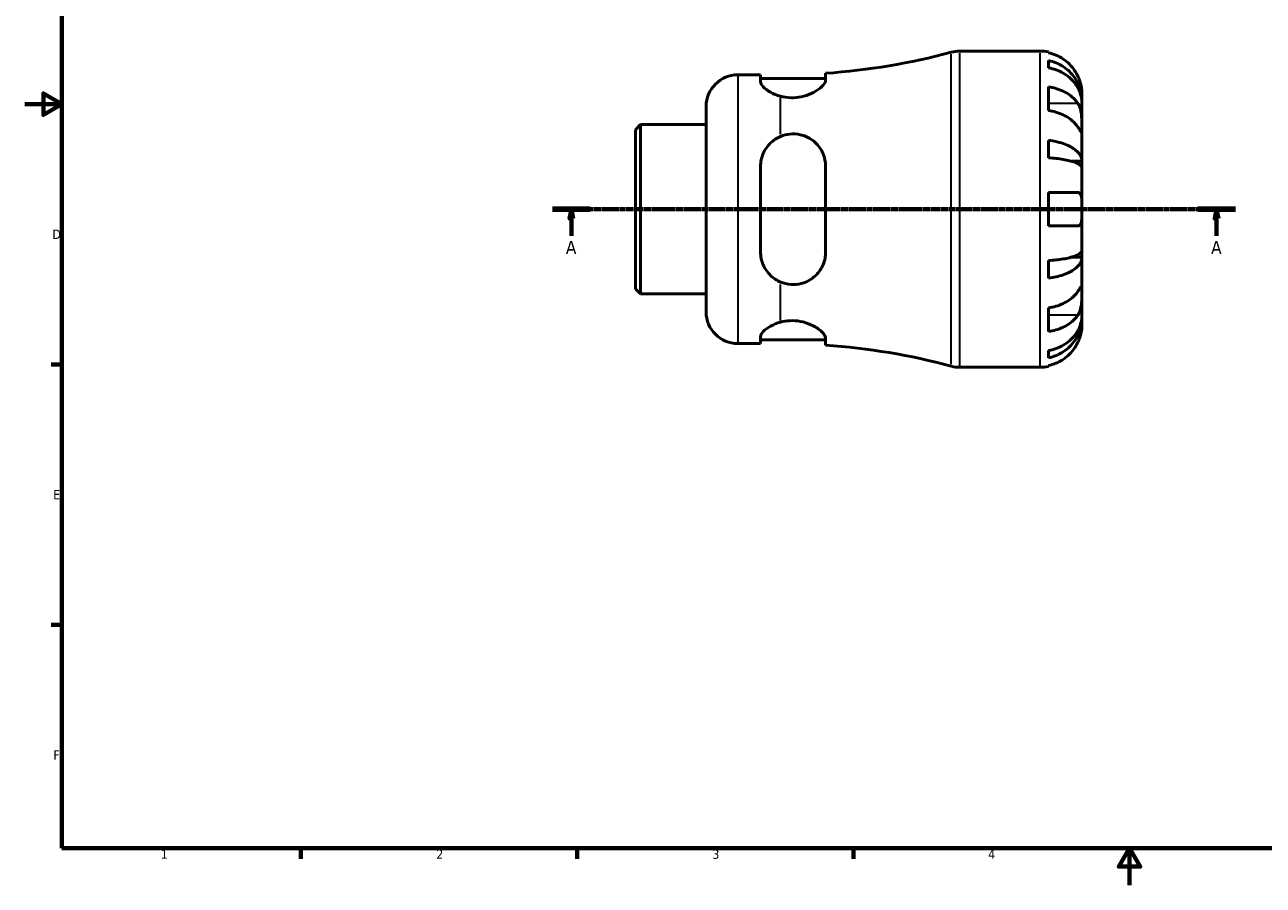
# Model space of a CAD drawing. Header units: millimetres. Extents: x -72 to 672, y 0 to 532.
# Tile 1 of 3: x 0 to 333, y 0 to 231. Entities that reach past the tile are written whole.
import ezdxf

# ---------------------------------------------------------------- set-up
doc = ezdxf.new("R2010")
doc.units = ezdxf.units.MM
doc.linetypes.add('CHAIN', pattern=[0.7087, 0.4724, -0.0591, 0.1181, -0.0591])
for name, color, linetype, lineweight in [('Border (ISO)', 7, 'Continuous', 70), ('Section Line (ISO)', 7, 'CHAIN', 70), ('Visible (ISO)', 7, 'Continuous', 50), ('Visible Narrow (ISO)', 7, 'Continuous', 35)]:
    doc.layers.add(name, color=color, linetype=linetype, lineweight=lineweight)
doc.styles.add('Label Text (ISO)', font='tahoma.ttf')
doc.styles.add('Note Text (ISO)', font='tahoma.ttf')

# ---------------------------------------------------------------- blocks, each defined once
blk = doc.blocks.new('Borders Default Border')
at = {"layer": 'Border (ISO)'}
for p, q in [((10, 140), (7.1, 140)), ((10, 70), (7.1, 70)), ((74.25, 10), (74.25, 7.1)), ((148.5, 10), (148.5, 7.1)), ((222.75, 10), (222.75, 7.1))]:
    blk.add_line(p, q, dxfattribs=at)
at = {"layer": 'Border (ISO)', "flags": 128}
for points in [[(10, 10), (10, 410), (584, 410), (584, 10), (10, 10)], [(0, 210), (10, 210), (5, 212.89), (5, 207.11), (10, 210)], [(297, 0), (297, 10), (294.11, 5), (299.89, 5), (297, 10)]]:
    blk.add_lwpolyline(points, dxfattribs=at)
at = {"layer": 'Border (ISO)', "color": 232, "true_color": 0xca0064, "char_height": 2.5, "attachment_point": 7, "style": 'Note Text (ISO)'}
for s, insert in [('D', (7.43, 173.75)), ('E', (7.64, 103.75)), ('F', (7.7, 33.75)), ('1', (36.56, 7.1)), ('2', (110.62, 7.1)), ('3', (184.85, 7.05)), ('4', (259, 7.1))]:
    blk.add_mtext(s, dxfattribs=dict(at, insert=insert))
blk = doc.blocks.new('2dTransSection0')
at = {"layer": 'Section Line (ISO)', "linetype": 'CHAIN'}
blk.add_line((141.87, 181.74), (325.49, 181.74), dxfattribs=at)
at = {"layer": 'Section Line (ISO)', "linetype": 'Continuous', "lineweight": 140}
for p, q in [((141.87, 181.74), (152.03, 181.74)), ((315.32, 181.74), (325.49, 181.74))]:
    blk.add_line(p, q, dxfattribs=at)
at = {"layer": 'Section Line (ISO)', "linetype": 'Continuous'}
for p, q in [((146.95, 181.74), (146.45, 179.24)), ((146.95, 179.24), (146.95, 181.74)), ((147.45, 179.24), (146.95, 181.74)), ((320.4, 181.74), (319.9, 179.24)), ((320.4, 179.24), (320.4, 181.74)), ((320.9, 179.24), (320.4, 181.74)), ((146.45, 179.24), (147.45, 179.24)), ((146.95, 174.61), (146.95, 179.24)), ((319.9, 179.24), (320.9, 179.24)), ((320.4, 174.61), (320.4, 179.24))]:
    blk.add_line(p, q, dxfattribs=at)
at = {"layer": 'Section Line (ISO)', "linetype": 'Continuous', "flags": 128}
for points in [[(147.45, 179.24), (146.95, 181.74), (146.45, 179.24), (147.45, 179.24)], [(320.9, 179.24), (320.4, 181.74), (319.9, 179.24), (320.9, 179.24)]]:
    blk.add_lwpolyline(points, dxfattribs=at)
at = {"layer": 'Section Line (ISO)'}
for points in [[(147.45, 179.24), (146.95, 181.74), (146.45, 179.24), (147.45, 179.24)], [(320.9, 179.24), (320.4, 181.74), (319.9, 179.24), (320.9, 179.24)]]:
    blk.add_solid(points, dxfattribs=at)
at = {"layer": 'Section Line (ISO)', "char_height": 3.5, "attachment_point": 7, "style": 'Label Text (ISO)'}
for insert in [(145.46, 169.74), (318.91, 169.74)]:
    blk.add_mtext('A', dxfattribs=dict(at, insert=insert))

msp = doc.modelspace()

# ---------------------------------------------------------------- linework, layer by layer
at = {"layer": 'Visible (ISO)'}
for p, q in [((251.295, 224.244), (272.925, 224.244)), ((275.175, 224.016), (275.175, 223.776)), ((275.175, 221.7), (275.175, 219.756)), ((191.675, 217.869), (197.8, 217.869)), ((197.8, 217.869), (197.8, 215.989)), ((197.8, 216.869), (215.3, 216.869)), ((215.3, 216.429), (215.3, 218.286)), ((275.175, 214.647), (275.175, 208.283)), ((284.175, 210.983), (284.14, 210.983)), ((284.175, 210.983), (284.175, 212.994)), ((284.175, 210.217), (284.175, 210.983)), ((284.175, 203.841), (284.175, 210.217)), ((183.175, 154.119), (183.175, 209.369)), ((164.175, 203.121), (165.54, 204.486)), ((164.175, 160.366), (164.175, 203.121)), ((165.54, 204.486), (183.175, 204.486)), ((165.54, 204.486), (165.54, 159.001)), ((284.175, 194.62), (284.175, 203.841)), ((275.175, 200.239), (275.175, 195.544)), ((197.8, 193.244), (197.8, 170.244)), ((215.3, 170.244), (215.3, 193.244)), ((284.175, 194.62), (281.446, 194.62)), ((284.175, 192.772), (284.175, 194.62)), ((284.175, 181.744), (284.175, 192.772)), ((275.175, 186.244), (275.175, 177.244)), ((284.175, 170.715), (284.175, 181.744)), ((284.175, 168.867), (284.175, 170.715)), ((275.175, 167.943), (275.175, 163.248)), ((284.175, 168.867), (281.446, 168.867)), ((284.175, 159.646), (284.175, 168.867)), ((164.175, 160.366), (165.54, 159.001)), ((165.54, 159.001), (183.175, 159.001)), ((284.175, 153.27), (284.175, 159.646)), ((275.175, 155.204), (275.175, 148.84)), ((284.175, 152.504), (284.175, 153.27)), ((284.175, 152.504), (284.14, 152.504)), ((284.175, 150.494), (284.175, 152.504)), ((197.8, 147.498), (197.8, 145.619)), ((197.8, 146.619), (215.3, 146.619)), ((215.3, 145.201), (215.3, 147.058)), ((191.675, 145.619), (197.8, 145.619)), ((275.175, 143.731), (275.175, 141.787)), ((251.295, 139.244), (272.925, 139.244)), ((275.175, 139.711), (275.175, 139.471))]:
    msp.add_line(p, q, dxfattribs=at)
for centre, radius, start, end in [((203.175, 394.164), 176.295, 273.94373, 285.09347), ((251.295, 215.744), 8.5, 90, 105.09347), ((272.925, 212.994), 11.25, 78.46304, 90), ((191.675, 209.369), 8.5, 90, 180), ((191.675, 154.119), 8.5, 180, 270), ((203.175, -30.676), 176.295, 74.90653, 86.05627), ((251.295, 147.744), 8.5, 254.90653, 270), ((272.925, 150.494), 11.25, 270, 281.53696)]:
    msp.add_arc(centre, radius, start, end, dxfattribs=at)
for points, knots in [([(283.108, 217.494), (282.875, 217.994), (282.592, 218.502), (281.85, 219.618), (281.361, 220.207), (280.378, 221.194), (279.794, 221.683), (278.536, 222.526), (277.861, 222.881), (276.598, 223.406), (275.895, 223.628), (275.175, 223.776)], [5.50227189, 5.50227189, 5.50227189, 5.50227189, 5.66172607, 5.66172607, 5.87111315, 5.87111315, 6.07951382, 6.07951382, 6.28791448, 6.28791448, 6.49007585, 6.49007585, 6.49007585, 6.49007585]), ([(275.175, 221.7), (275.896, 221.557), (276.601, 221.342), (277.866, 220.834), (278.54, 220.491), (279.799, 219.675), (280.383, 219.202), (281.365, 218.249), (281.854, 217.681), (282.696, 216.458), (283.05, 215.803), (283.582, 214.554), (283.81, 213.846), (284.106, 212.398), (284.175, 211.659), (284.175, 210.983)], [0.2134337, 0.2134337, 0.2134337, 0.2134337, 0.41601, 0.41601, 0.6243485, 0.6243485, 0.832687, 0.832687, 1.0415719, 1.0415719, 1.2504568, 1.2504568, 1.4601279, 1.4601279, 1.6697991, 1.6697991, 1.6697991, 1.6697991]), ([(284.175, 210.217), (284.175, 210.819), (284.106, 211.477), (283.81, 212.765), (283.582, 213.396), (283.05, 214.507), (282.696, 215.09), (281.854, 216.179), (281.365, 216.684), (280.383, 217.533), (279.799, 217.953), (278.54, 218.679), (277.866, 218.985), (276.601, 219.437), (275.896, 219.628), (275.175, 219.756)], [5.0161165, 5.0161165, 5.0161165, 5.0161165, 5.2257877, 5.2257877, 5.4354588, 5.4354588, 5.6443437, 5.6443437, 5.8532286, 5.8532286, 6.0615671, 6.0615671, 6.2699056, 6.2699056, 6.472482, 6.472482, 6.472482, 6.472482]), ([(215.3, 216.429), (215.3, 216.238), (215.243, 216.03), (214.905, 215.343), (214.449, 214.82), (213.168, 213.776), (212.344, 213.254), (210.576, 212.452), (209.685, 212.147), (207.839, 211.765), (206.921, 211.676), (205.008, 211.722), (204.059, 211.868), (203.175, 212.107)], [-1.8132989, -1.8132989, -1.8132989, -1.8132989, -1.6320272, -1.6320272, -1.2538325, -1.2538325, -0.8792386, -0.8792386, -0.5749711, -0.5749711, -0.2961426, -0.2961426, 0, 0, 0, 0]), ([(284.175, 212.994), (284.175, 212.994), (284.176, 213.052), (284.171, 213.306), (284.164, 213.527), (284.112, 214.085), (284.071, 214.406), (283.941, 215.085), (283.86, 215.428), (283.688, 216.012), (283.614, 216.242), (283.454, 216.683), (283.371, 216.893), (283.226, 217.234), (283.168, 217.364), (283.108, 217.494)], [0, 0, 0, 0, 0.1255823, 0.1255823, 0.27758688, 0.27758688, 0.41565829, 0.41565829, 0.53558864, 0.53558864, 0.6106285, 0.6106285, 0.67830711, 0.67830711, 0.7205994, 0.7205994, 0.7205994, 0.7205994]), ([(203.175, 212.107), (202.143, 212.385), (201.217, 212.776), (199.672, 213.618), (198.975, 214.136), (198.038, 215.13), (197.8, 215.604), (197.8, 215.989)], [0.3381472, 0.3381472, 0.3381472, 0.3381472, 0.6654027, 0.6654027, 1.0288143, 1.0288143, 1.3922259, 1.3922259, 1.3922259, 1.3922259]), ([(275.175, 214.647), (275.895, 214.542), (276.598, 214.385), (277.861, 214.014), (278.536, 213.763), (279.794, 213.167), (280.378, 212.821), (281.361, 212.123), (281.85, 211.707), (282.592, 210.918), (282.875, 210.558), (283.108, 210.205)], [0.21343841, 0.21343841, 0.21343841, 0.21343841, 0.41559978, 0.41559978, 0.62400044, 0.62400044, 0.8324011, 0.8324011, 1.04178819, 1.04178819, 1.20124236, 1.20124236, 1.20124236, 1.20124236]), ([(283.108, 210.205), (283.167, 210.115), (283.224, 210.022), (283.4, 209.704), (283.51, 209.465), (283.709, 208.931), (283.796, 208.637), (283.97, 207.89), (284.039, 207.43), (284.139, 206.398), (284.16, 205.837), (284.177, 204.761), (284.175, 204.261), (284.175, 203.841)], [-0.72474413, -0.72474413, -0.72474413, -0.72474413, -0.68292689, -0.68292689, -0.58946764, -0.58946764, -0.49014387, -0.49014387, -0.34933517, -0.34933517, -0.17856496, -0.17856496, 0, 0, 0, 0]), ([(283.108, 203.841), (282.875, 204.194), (282.592, 204.554), (281.85, 205.343), (281.361, 205.759), (280.378, 206.457), (279.794, 206.803), (278.536, 207.399), (277.861, 207.65), (276.598, 208.021), (275.895, 208.179), (275.175, 208.283)], [5.50227189, 5.50227189, 5.50227189, 5.50227189, 5.66172607, 5.66172607, 5.87111315, 5.87111315, 6.07951382, 6.07951382, 6.28791448, 6.28791448, 6.49007585, 6.49007585, 6.49007585, 6.49007585]), ([(284.175, 203.841), (284.175, 203.599), (284.175, 203.387), (284.173, 203.013), (284.171, 202.858), (284.149, 202.593), (284.125, 202.518), (284.025, 202.527), (283.952, 202.603), (283.774, 202.842), (283.686, 202.97), (283.482, 203.273), (283.369, 203.444), (283.2, 203.701), (283.155, 203.77), (283.108, 203.841)], [0, 0, 0, 0, 0.10230486, 0.10230486, 0.2116531, 0.2116531, 0.35868741, 0.35868741, 0.49861539, 0.49861539, 0.59613895, 0.59613895, 0.69034298, 0.69034298, 0.72355027, 0.72355027, 0.72355027, 0.72355027]), ([(197.8, 193.244), (197.8, 194.392), (198.038, 195.593), (198.975, 197.781), (199.672, 198.769), (201.217, 200.254), (202.143, 200.885), (203.175, 201.316)], [1.3366091, 1.3366091, 1.3366091, 1.3366091, 1.7000206, 1.7000206, 2.0634322, 2.0634322, 2.3906878, 2.3906878, 2.3906878, 2.3906878]), ([(203.175, 201.316), (203.965, 201.646), (204.808, 201.863), (206.627, 202.044), (207.567, 201.984), (209.519, 201.543), (210.482, 201.126), (212.383, 199.885), (213.26, 198.992), (214.564, 196.955), (215.004, 195.814), (215.264, 194.154), (215.3, 193.7), (215.3, 193.244)], [-2.0203454, -2.0203454, -2.0203454, -2.0203454, -1.7547875, -1.7547875, -1.4691801, -1.4691801, -1.1422756, -1.1422756, -0.739114, -0.739114, -0.3452224, -0.3452224, -0.2000675, -0.2000675, -0.2000675, -0.2000675]), ([(275.175, 200.239), (275.896, 200.164), (276.601, 200.051), (277.866, 199.784), (278.54, 199.605), (279.799, 199.177), (280.383, 198.929), (281.365, 198.43), (281.854, 198.132), (282.696, 197.49), (283.05, 197.147), (283.582, 196.493), (283.81, 196.121), (284.106, 195.362), (284.175, 194.975), (284.175, 194.62)], [0.2134337, 0.2134337, 0.2134337, 0.2134337, 0.41601, 0.41601, 0.6243485, 0.6243485, 0.832687, 0.832687, 1.0415719, 1.0415719, 1.2504568, 1.2504568, 1.4601279, 1.4601279, 1.6697991, 1.6697991, 1.6697991, 1.6697991]), ([(284.175, 192.772), (284.175, 192.947), (284.106, 193.138), (283.81, 193.513), (283.582, 193.696), (283.05, 194.019), (282.696, 194.188), (281.854, 194.505), (281.365, 194.652), (280.383, 194.898), (279.799, 195.02), (278.54, 195.231), (277.866, 195.32), (276.601, 195.451), (275.896, 195.507), (275.175, 195.544)], [5.0161165, 5.0161165, 5.0161165, 5.0161165, 5.2257877, 5.2257877, 5.4354588, 5.4354588, 5.6443437, 5.6443437, 5.8532286, 5.8532286, 6.0615671, 6.0615671, 6.2699056, 6.2699056, 6.472482, 6.472482, 6.472482, 6.472482]), ([(275.175, 186.244), (275.895, 186.244), (276.598, 186.244), (277.861, 186.244), (278.536, 186.244), (279.794, 186.244), (280.378, 186.244), (281.361, 186.244), (281.85, 186.244), (282.592, 186.244), (282.875, 186.244), (283.108, 186.244)], [0.21343841, 0.21343841, 0.21343841, 0.21343841, 0.41559978, 0.41559978, 0.62400044, 0.62400044, 0.8324011, 0.8324011, 1.04178819, 1.04178819, 1.20124236, 1.20124236, 1.20124236, 1.20124236]), ([(283.108, 186.244), (283.18, 186.244), (283.249, 186.236), (283.425, 186.192), (283.524, 186.14), (283.711, 185.98), (283.794, 185.866), (283.968, 185.502), (284.039, 185.219), (284.14, 184.474), (284.16, 183.998), (284.177, 182.927), (284.175, 182.338), (284.175, 181.744)], [-0.71968867, -0.71968867, -0.71968867, -0.71968867, -0.66913349, -0.66913349, -0.58448293, -0.58448293, -0.49008499, -0.49008499, -0.34765985, -0.34765985, -0.17827673, -0.17827673, 0, 0, 0, 0]), ([(284.175, 181.744), (284.175, 181.343), (284.176, 180.943), (284.171, 180.129), (284.166, 179.722), (284.124, 178.857), (284.077, 178.434), (283.924, 177.878), (283.845, 177.701), (283.667, 177.461), (283.578, 177.383), (283.372, 177.274), (283.255, 177.246), (283.121, 177.244), (283.115, 177.244), (283.108, 177.244)], [-3.12621297, -3.12621297, -3.12621297, -3.12621297, -3.00592131, -3.00592131, -2.87295675, -2.87295675, -2.69789372, -2.69789372, -2.58338701, -2.58338701, -2.49547573, -2.49547573, -2.40310236, -2.40310236, -2.39831682, -2.39831682, -2.39831682, -2.39831682]), ([(283.108, 177.244), (282.875, 177.244), (282.592, 177.244), (281.85, 177.244), (281.361, 177.244), (280.378, 177.244), (279.794, 177.244), (278.536, 177.244), (277.861, 177.244), (276.598, 177.244), (275.895, 177.244), (275.175, 177.244)], [5.50227189, 5.50227189, 5.50227189, 5.50227189, 5.66172607, 5.66172607, 5.87111315, 5.87111315, 6.07951382, 6.07951382, 6.28791448, 6.28791448, 6.49007585, 6.49007585, 6.49007585, 6.49007585]), ([(203.175, 162.171), (202.143, 162.602), (201.217, 163.233), (199.672, 164.718), (198.975, 165.706), (198.038, 167.894), (197.8, 169.095), (197.8, 170.244)], [0.3381472, 0.3381472, 0.3381472, 0.3381472, 0.6654027, 0.6654027, 1.0288143, 1.0288143, 1.3922259, 1.3922259, 1.3922259, 1.3922259]), ([(215.3, 170.244), (215.3, 169.668), (215.243, 169.099), (214.905, 167.39), (214.449, 166.306), (213.167, 164.406), (212.343, 163.583), (210.576, 162.417), (209.685, 162.014), (207.838, 161.541), (206.92, 161.452), (205.008, 161.574), (204.059, 161.801), (203.175, 162.171)], [-1.8133623, -1.8133623, -1.8133623, -1.8133623, -1.6320507, -1.6320507, -1.2538105, -1.2538105, -0.8792349, -0.8792349, -0.5749794, -0.5749794, -0.29615, -0.29615, -0.0000631, -0.0000631, -0.0000631, -0.0000631]), ([(275.175, 167.943), (275.896, 167.98), (276.601, 168.036), (277.866, 168.167), (278.54, 168.256), (279.799, 168.467), (280.383, 168.589), (281.365, 168.835), (281.854, 168.982), (282.696, 169.299), (283.05, 169.468), (283.582, 169.791), (283.81, 169.974), (284.106, 170.349), (284.175, 170.54), (284.175, 170.715)], [0.2134337, 0.2134337, 0.2134337, 0.2134337, 0.41601, 0.41601, 0.6243485, 0.6243485, 0.832687, 0.832687, 1.0415719, 1.0415719, 1.2504568, 1.2504568, 1.4601279, 1.4601279, 1.6697991, 1.6697991, 1.6697991, 1.6697991]), ([(284.175, 168.867), (284.175, 168.512), (284.106, 168.125), (283.81, 167.366), (283.582, 166.995), (283.05, 166.34), (282.696, 165.997), (281.854, 165.355), (281.365, 165.058), (280.383, 164.558), (279.799, 164.31), (278.54, 163.882), (277.866, 163.703), (276.601, 163.436), (275.896, 163.323), (275.175, 163.248)], [5.0161165, 5.0161165, 5.0161165, 5.0161165, 5.2257877, 5.2257877, 5.4354588, 5.4354588, 5.6443437, 5.6443437, 5.8532286, 5.8532286, 6.0615671, 6.0615671, 6.2699056, 6.2699056, 6.472482, 6.472482, 6.472482, 6.472482]), ([(283.108, 159.646), (283.167, 159.736), (283.224, 159.822), (283.4, 160.089), (283.51, 160.256), (283.709, 160.552), (283.796, 160.677), (283.97, 160.904), (284.039, 160.97), (284.139, 160.957), (284.16, 160.842), (284.177, 160.4), (284.175, 160.067), (284.175, 159.646)], [-0.72474413, -0.72474413, -0.72474413, -0.72474413, -0.68292689, -0.68292689, -0.58946764, -0.58946764, -0.49014387, -0.49014387, -0.34933517, -0.34933517, -0.17856496, -0.17856496, 0, 0, 0, 0]), ([(275.175, 155.204), (275.895, 155.309), (276.598, 155.466), (277.861, 155.837), (278.536, 156.088), (279.794, 156.684), (280.378, 157.03), (281.361, 157.728), (281.85, 158.144), (282.592, 158.933), (282.875, 159.293), (283.108, 159.646)], [0.21343841, 0.21343841, 0.21343841, 0.21343841, 0.41559978, 0.41559978, 0.62400044, 0.62400044, 0.8324011, 0.8324011, 1.04178819, 1.04178819, 1.20124236, 1.20124236, 1.20124236, 1.20124236]), ([(284.175, 159.646), (284.175, 159.405), (284.175, 159.138), (284.173, 158.539), (284.171, 158.208), (284.149, 157.396), (284.125, 156.91), (284.025, 155.959), (283.952, 155.504), (283.774, 154.771), (283.686, 154.485), (283.482, 153.959), (283.369, 153.721), (283.2, 153.427), (283.155, 153.353), (283.108, 153.282)], [0, 0, 0, 0, 0.10230486, 0.10230486, 0.2116531, 0.2116531, 0.35868741, 0.35868741, 0.49861539, 0.49861539, 0.59613895, 0.59613895, 0.69034298, 0.69034298, 0.72355027, 0.72355027, 0.72355027, 0.72355027]), ([(283.108, 153.282), (282.875, 152.929), (282.592, 152.569), (281.85, 151.78), (281.361, 151.364), (280.378, 150.666), (279.794, 150.32), (278.536, 149.724), (277.861, 149.473), (276.598, 149.102), (275.895, 148.945), (275.175, 148.84)], [5.50227189, 5.50227189, 5.50227189, 5.50227189, 5.66172607, 5.66172607, 5.87111315, 5.87111315, 6.07951382, 6.07951382, 6.28791448, 6.28791448, 6.49007585, 6.49007585, 6.49007585, 6.49007585]), ([(275.175, 143.731), (275.896, 143.859), (276.601, 144.05), (277.866, 144.503), (278.54, 144.808), (279.799, 145.534), (280.383, 145.955), (281.365, 146.803), (281.854, 147.308), (282.696, 148.397), (283.05, 148.98), (283.582, 150.091), (283.81, 150.722), (284.106, 152.01), (284.175, 152.668), (284.175, 153.27)], [0.2134337, 0.2134337, 0.2134337, 0.2134337, 0.41601, 0.41601, 0.6243485, 0.6243485, 0.832687, 0.832687, 1.0415719, 1.0415719, 1.2504568, 1.2504568, 1.4601279, 1.4601279, 1.6697991, 1.6697991, 1.6697991, 1.6697991]), ([(197.8, 147.498), (197.8, 147.883), (198.038, 148.357), (198.975, 149.351), (199.672, 149.87), (201.217, 150.711), (202.143, 151.102), (203.175, 151.38)], [1.3366091, 1.3366091, 1.3366091, 1.3366091, 1.7000206, 1.7000206, 2.0634322, 2.0634322, 2.3906878, 2.3906878, 2.3906878, 2.3906878]), ([(203.175, 151.38), (203.965, 151.593), (204.808, 151.733), (206.627, 151.824), (207.567, 151.757), (209.519, 151.394), (210.482, 151.074), (212.383, 150.219), (213.26, 149.654), (214.564, 148.553), (215.004, 148.015), (215.264, 147.372), (215.3, 147.209), (215.3, 147.058)], [-2.0203454, -2.0203454, -2.0203454, -2.0203454, -1.7547875, -1.7547875, -1.4691801, -1.4691801, -1.1422756, -1.1422756, -0.739114, -0.739114, -0.3452224, -0.3452224, -0.2000675, -0.2000675, -0.2000675, -0.2000675]), ([(284.175, 152.504), (284.175, 151.828), (284.106, 151.089), (283.81, 149.641), (283.582, 148.933), (283.05, 147.684), (282.696, 147.029), (281.854, 145.806), (281.365, 145.238), (280.383, 144.285), (279.799, 143.812), (278.54, 142.996), (277.866, 142.653), (276.601, 142.145), (275.896, 141.93), (275.175, 141.787)], [5.0161165, 5.0161165, 5.0161165, 5.0161165, 5.2257877, 5.2257877, 5.4354588, 5.4354588, 5.6443437, 5.6443437, 5.8532286, 5.8532286, 6.0615671, 6.0615671, 6.2699056, 6.2699056, 6.472482, 6.472482, 6.472482, 6.472482]), ([(283.108, 145.994), (283.18, 146.149), (283.249, 146.305), (283.425, 146.725), (283.524, 146.989), (283.711, 147.54), (283.794, 147.825), (283.968, 148.511), (284.039, 148.891), (284.14, 149.615), (284.16, 149.929), (284.177, 150.376), (284.175, 150.494), (284.175, 150.494)], [-0.71968867, -0.71968867, -0.71968867, -0.71968867, -0.66913349, -0.66913349, -0.58448293, -0.58448293, -0.49008499, -0.49008499, -0.34765985, -0.34765985, -0.17827673, -0.17827673, 0, 0, 0, 0]), ([(275.175, 139.711), (275.895, 139.859), (276.598, 140.081), (277.861, 140.606), (278.536, 140.961), (279.794, 141.804), (280.378, 142.294), (281.361, 143.28), (281.85, 143.869), (282.592, 144.985), (282.875, 145.493), (283.108, 145.994)], [0.21343841, 0.21343841, 0.21343841, 0.21343841, 0.41559978, 0.41559978, 0.62400044, 0.62400044, 0.8324011, 0.8324011, 1.04178819, 1.04178819, 1.20124236, 1.20124236, 1.20124236, 1.20124236])]:
    msp.add_open_spline(points, degree=3, knots=knots, dxfattribs=at)
at = {"layer": 'Visible Narrow (ISO)'}
for p, q in [((249.081, 140.056), (249.081, 223.431)), ((251.295, 223.72), (251.295, 139.767)), ((272.925, 139.767), (272.925, 223.72)), ((191.675, 217.424), (191.675, 146.063)), ((203.175, 201.958), (203.175, 211.683)), ((282.711, 210.205), (275.572, 210.205)), ((203.175, 151.804), (203.175, 161.529)), ((282.711, 153.282), (275.572, 153.282))]:
    msp.add_line(p, q, dxfattribs=at)

# ---------------------------------------------------------------- block references
msp.add_blockref('Borders Default Border', (0, 0))
at = {"layer": 'Section Line (ISO)'}
msp.add_blockref('2dTransSection0', (0, 0), dxfattribs=at)

doc.saveas('drawing.dxf')
